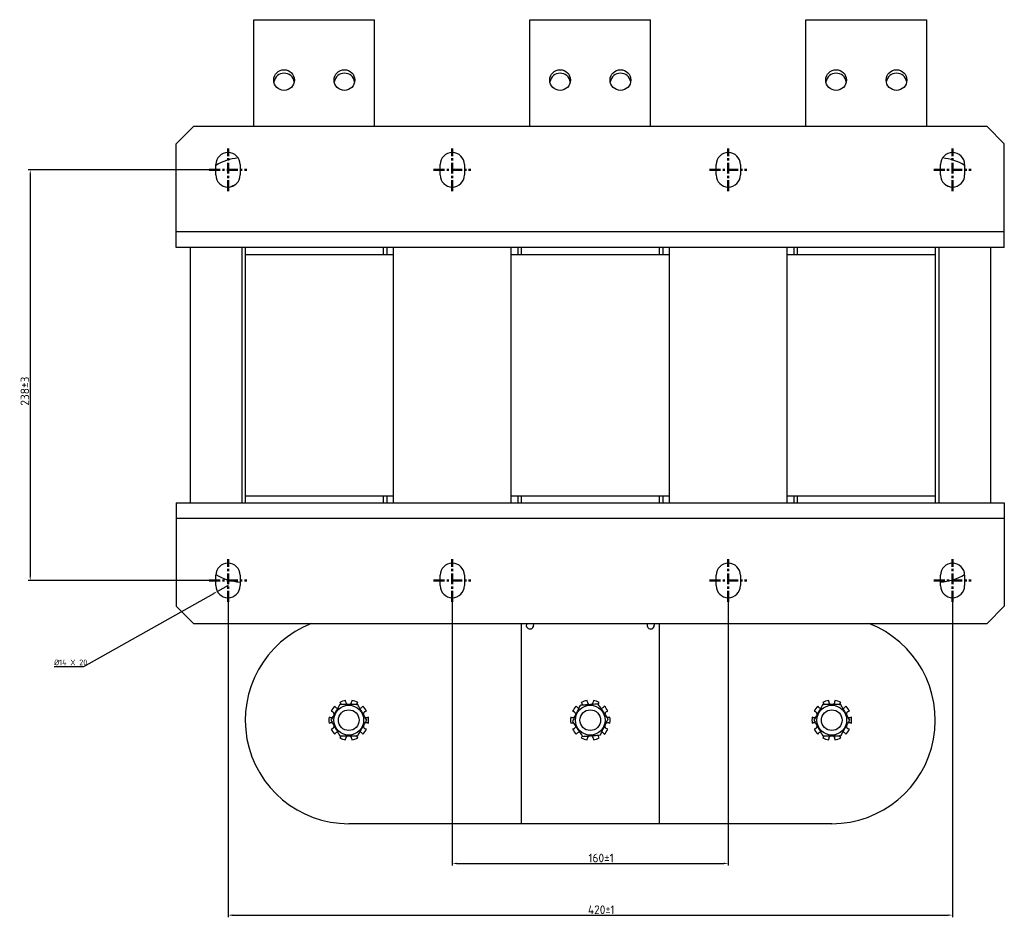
# Model space of a CAD drawing. Header units: millimetres. Extents: x -578 to 673, y -234 to 876.
# Tile 1 of 3: x -578 to -8, y -234 to 286. Entities that reach past the tile are written whole.
import ezdxf

# ---------------------------------------------------------------- set-up
doc = ezdxf.new("R2010")
doc.units = ezdxf.units.MM
doc.linetypes.add('CENTER', pattern=[10.16, 6.35, -1.27, 1.27, -1.27])
doc.layers.get('0').update_dxf_attribs({"lineweight": 50})
doc.styles.add('GOST-2.304_Type-B', font='GOST Common.ttf')
doc.dimstyles.new('ISO-25', dxfattribs={"dimtxt": 5, "dimasz": 2.5, "dimexe": 1.25, "dimexo": 0.625, "dimtad": 1, "dimtoh": 1, "dimdec": 0, "dimtxsty": 'GOST-2.304_Type-B', "dimcen": 2.5, "dimadec": 0, "dimazin": 0, "dimtfac": 1, "dimtdec": 0, "dimtmove": 0, "dimatfit": 3, "dimfxl": 1, "dimarcsym": 0})

# ---------------------------------------------------------------- blocks, each defined once
blk = doc.blocks.new('*D60')
at = {"color": 0, "linetype": 'Continuous', "lineweight": -2, "transparency": 16777216}
for p, q in [((-467.76, 198.84), (-573.54, 198.84)), ((-572.29, 196.34), (-572.29, -36.66)), ((-467.76, -39.16), (-573.54, -39.16))]:
    blk.add_line(p, q, dxfattribs=at)
at = {"color": 0, "linetype": 'Continuous', "transparency": 16777216}
for points in [[(-572.7, 196.34), (-571.87, 196.34), (-572.29, 198.84)], [(-572.7, -36.66), (-571.87, -36.66), (-572.29, -39.16)]]:
    blk.add_solid(points, dxfattribs=at)
at = {"layer": 'Defpoints', "color": 0, "linetype": 'Continuous', "transparency": 16777216}
for p in [(-467.14, 198.84), (-572.29, -39.16), (-467.14, -39.16)]:
    blk.add_point(p, dxfattribs=at)
at = {"color": 0, "linetype": 'Continuous', "lineweight": 18, "transparency": 16777216, "insert": (-577.91, 70.53), "char_height": 5, "attachment_point": 2, "rotation": 90, "style": 'GOST-2.304_Type-B'}
blk.add_mtext('238%%P3', dxfattribs=at)
blk = doc.blocks.new('*D58')
at = {"color": 0, "linetype": 'Continuous', "lineweight": -2, "transparency": 16777216}
for p, q in [((-327.64, -49.79), (-327.64, -204.41)), ((-167.64, -49.79), (-167.64, -204.41)), ((-325.14, -203.16), (-170.14, -203.16))]:
    blk.add_line(p, q, dxfattribs=at)
at = {"color": 0, "linetype": 'Continuous', "transparency": 16777216}
for points in [[(-325.14, -202.75), (-325.14, -203.58), (-327.64, -203.16)], [(-170.14, -202.75), (-170.14, -203.58), (-167.64, -203.16)]]:
    blk.add_solid(points, dxfattribs=at)
at = {"layer": 'Defpoints', "color": 0, "linetype": 'Continuous', "transparency": 16777216}
for p in [(-327.64, -49.16), (-167.64, -49.16), (-167.64, -203.16)]:
    blk.add_point(p, dxfattribs=at)
at = {"color": 0, "linetype": 'Continuous', "lineweight": 18, "transparency": 16777216, "insert": (-241.36, -197.54), "char_height": 5, "attachment_point": 2, "style": 'GOST-2.304_Type-B'}
blk.add_mtext('160%%P1', dxfattribs=at)
blk = doc.blocks.new('*D57')
at = {"color": 0, "linetype": 'Continuous', "lineweight": -2, "transparency": 16777216}
for p, q in [((-457.64, -49.79), (-457.64, -234.41)), ((-37.64, -49.79), (-37.64, -234.41)), ((-455.14, -233.16), (-40.14, -233.16))]:
    blk.add_line(p, q, dxfattribs=at)
at = {"color": 0, "linetype": 'Continuous', "transparency": 16777216}
for points in [[(-455.14, -232.75), (-455.14, -233.58), (-457.64, -233.16)], [(-40.14, -232.75), (-40.14, -233.58), (-37.64, -233.16)]]:
    blk.add_solid(points, dxfattribs=at)
at = {"layer": 'Defpoints', "color": 0, "linetype": 'Continuous', "transparency": 16777216}
for p in [(-457.64, -49.16), (-37.64, -49.16), (-37.64, -233.16)]:
    blk.add_point(p, dxfattribs=at)
at = {"color": 0, "linetype": 'Continuous', "lineweight": 18, "transparency": 16777216, "insert": (-241.36, -227.54), "char_height": 5, "attachment_point": 2, "style": 'GOST-2.304_Type-B'}
blk.add_mtext('420{\\W0.913;%%P1}', dxfattribs=at)
blk = doc.blocks.new('*D59')
at = {"color": 0, "linetype": 'Continuous', "lineweight": -2, "transparency": 16777216}
for p, q in [((-457.64, -42.07), (-463.74, -45.5)), ((-541.19, -88.99), (-465.92, -46.72)), ((-558.43, -88.99), (-541.19, -88.99))]:
    blk.add_line(p, q, dxfattribs=at)
at = {"color": 0, "linetype": 'Continuous', "transparency": 16777216}
blk.add_solid([(-466.13, -46.36), (-465.72, -47.09), (-463.74, -45.5)], dxfattribs=at)
at = {"layer": 'Defpoints', "color": 0, "linetype": 'Continuous', "transparency": 16777216}
for p in [(-463.74, -45.5), (-457.64, -42.07)]:
    blk.add_point(p, dxfattribs=at)
at = {"color": 0, "linetype": 'Continuous', "lineweight": 18, "transparency": 16777216, "insert": (-558.43, -85.03), "char_height": 5, "attachment_point": 1, "style": 'GOST-2.304_Type-B'}
blk.add_mtext('{\\H0.66667x;%%C14 X 20}', dxfattribs=at)

msp = doc.modelspace()

# ---------------------------------------------------------------- linework, layer by layer
at = {"color": 7, "linetype": 'Continuous', "lineweight": 25}
for p, q in [((-442.64, 285.84), (-372.64, 285.84)), ((-442.64, 223.84), (-442.64, 285.84)), ((-372.64, 223.84), (-372.64, 285.84)), ((-282.64, 223.84), (-282.64, 285.84)), ((-282.64, 285.84), (-212.64, 285.84)), ((-212.64, 223.84), (-212.64, 285.84)), ((-122.64, 285.84), (-52.64, 285.84)), ((-122.64, 223.84), (-122.64, 285.84)), ((-52.64, 223.84), (-52.64, 285.84)), ((-477.64, 223.84), (-487.64, 213.84)), ((-17.64, 223.84), (-477.64, 223.84)), ((-7.64, 213.84), (-17.64, 223.84)), ((-487.64, 162.84), (-487.64, 213.84)), ((-7.64, 162.84), (-7.64, 213.84)), ((-464.64, 195.84), (-464.64, 201.84)), ((-450.64, 201.84), (-450.64, 195.84)), ((-334.64, 195.84), (-334.64, 201.84)), ((-320.64, 201.84), (-320.64, 195.84)), ((-174.64, 195.84), (-174.64, 201.84)), ((-160.64, 201.84), (-160.64, 195.84)), ((-44.64, 195.84), (-44.64, 201.84)), ((-30.64, 201.84), (-30.64, 195.84)), ((-7.64, 162.84), (-487.64, 162.84)), ((-487.64, 153.84), (-487.64, 162.84)), ((-7.64, 153.84), (-7.64, 162.84)), ((-7.64, 153.84), (-487.64, 153.84)), ((-479.64, 153.84), (-479.64, 5.84)), ((-449.64, 153.84), (-449.64, 5.84)), ((-447.64, 153.84), (-447.64, 149.84)), ((-447.64, 149.84), (-367.64, 149.84)), ((-447.64, 149.84), (-361.64, 149.84)), ((-447.64, 149.84), (-447.64, 9.84)), ((-367.64, 153.84), (-367.64, 149.84)), ((-365.64, 153.84), (-365.64, 149.84)), ((-361.64, 5.84), (-361.64, 153.84)), ((-293.64, 153.84), (-293.64, 5.84)), ((-293.64, 149.84), (-201.64, 149.84)), ((-289.64, 153.84), (-289.64, 149.84)), ((-287.64, 153.84), (-287.64, 149.84)), ((-287.64, 149.84), (-207.64, 149.84)), ((-207.64, 153.84), (-207.64, 149.84)), ((-205.64, 153.84), (-205.64, 149.84)), ((-201.64, 5.84), (-201.64, 153.84)), ((-133.64, 153.84), (-133.64, 5.84)), ((-133.64, 149.84), (-47.64, 149.84)), ((-129.64, 153.84), (-129.64, 149.84)), ((-127.64, 153.84), (-127.64, 149.84)), ((-127.64, 149.84), (-47.64, 149.84)), ((-47.64, 153.84), (-47.64, 149.84)), ((-47.64, 149.84), (-47.64, 9.84)), ((-45.64, 153.84), (-45.64, 5.84)), ((-15.64, 153.84), (-15.64, 5.84)), ((-487.64, 5.84), (-487.64, -3.16)), ((-487.64, 5.84), (-7.64, 5.84)), ((-447.64, 9.84), (-447.64, 5.84)), ((-447.64, 9.84), (-367.64, 9.84)), ((-447.64, 9.84), (-361.64, 9.84)), ((-367.64, 9.84), (-367.64, 5.84)), ((-365.64, 9.84), (-365.64, 5.84)), ((-293.64, 9.84), (-201.64, 9.84)), ((-289.64, 9.84), (-289.64, 5.84)), ((-287.64, 9.84), (-207.64, 9.84)), ((-287.64, 9.84), (-287.64, 5.84)), ((-207.64, 9.84), (-207.64, 5.84)), ((-205.64, 9.84), (-205.64, 5.84)), ((-133.64, 9.84), (-47.64, 9.84)), ((-129.64, 9.84), (-129.64, 5.84)), ((-127.64, 9.84), (-47.64, 9.84)), ((-127.64, 9.84), (-127.64, 5.84)), ((-47.64, 9.84), (-47.64, 5.84)), ((-7.64, 5.84), (-7.64, -3.16)), ((-487.64, -3.16), (-7.64, -3.16)), ((-487.64, -3.16), (-487.64, -54.16)), ((-7.64, -3.16), (-7.64, -54.16)), ((-464.64, -42.16), (-464.64, -36.16)), ((-450.64, -36.16), (-450.64, -42.16)), ((-334.64, -42.16), (-334.64, -36.16)), ((-320.64, -36.16), (-320.64, -42.16)), ((-174.64, -42.16), (-174.64, -36.16)), ((-160.64, -36.16), (-160.64, -42.16)), ((-44.64, -42.16), (-44.64, -36.16)), ((-30.64, -36.16), (-30.64, -42.16)), ((-487.64, -54.16), (-477.64, -64.16)), ((-17.64, -64.16), (-7.64, -54.16)), ((-477.64, -64.16), (-17.64, -64.16)), ((-287.64, -64.16), (-287.64, -180.16)), ((-207.64, -64.16), (-207.64, -180.16)), ((-395.44, -112.5), (-395.77, -112.04)), ((-392.85, -109.91), (-392.52, -110.37)), ((-389.44, -109.37), (-389.44, -108.81)), ((-385.83, -108.81), (-385.83, -109.37)), ((-382.76, -110.37), (-382.42, -109.91)), ((-379.5, -112.04), (-379.83, -112.5)), ((-255.44, -112.5), (-255.77, -112.04)), ((-252.85, -109.91), (-252.52, -110.37)), ((-249.44, -109.37), (-249.44, -108.81)), ((-245.83, -108.81), (-245.83, -109.37)), ((-243.01, -110.86), (-242.76, -110.37)), ((-242.76, -110.37), (-242.42, -109.91)), ((-239.5, -112.04), (-239.83, -112.5)), ((-115.44, -112.5), (-115.77, -112.04)), ((-112.85, -109.91), (-112.52, -110.37)), ((-109.44, -109.37), (-109.44, -108.81)), ((-105.83, -108.81), (-105.83, -109.37)), ((-102.76, -110.37), (-102.42, -109.91)), ((-99.5, -112.04), (-99.83, -112.5)), ((-398.46, -118.55), (-399, -118.37)), ((-397.88, -114.93), (-397.34, -115.11)), ((-377.94, -115.11), (-377.39, -114.93)), ((-376.28, -118.37), (-376.82, -118.55)), ((-258.46, -118.55), (-259, -118.37)), ((-257.88, -114.93), (-257.34, -115.11)), ((-237.94, -115.11), (-237.39, -114.93)), ((-236.28, -118.37), (-236.82, -118.55)), ((-118.46, -118.55), (-119, -118.37)), ((-117.88, -114.93), (-117.34, -115.11)), ((-97.94, -115.11), (-97.39, -114.93)), ((-96.28, -118.37), (-96.82, -118.55)), ((-399, -121.95), (-398.46, -121.78)), ((-397.34, -125.21), (-397.88, -125.39)), ((-377.39, -125.39), (-377.94, -125.21)), ((-376.82, -121.78), (-376.28, -121.95)), ((-259, -121.95), (-258.46, -121.78)), ((-257.34, -125.21), (-257.88, -125.39)), ((-237.39, -125.39), (-237.94, -125.21)), ((-236.82, -121.78), (-236.28, -121.95)), ((-119, -121.95), (-118.46, -121.78)), ((-117.34, -125.21), (-117.88, -125.39)), ((-97.39, -125.39), (-97.94, -125.21)), ((-96.82, -121.78), (-96.28, -121.95)), ((-395.77, -128.29), (-395.44, -127.83)), ((-392.52, -129.95), (-392.85, -130.41)), ((-389.44, -131.52), (-389.44, -130.95)), ((-385.83, -130.95), (-385.83, -131.52)), ((-382.42, -130.41), (-382.76, -129.95)), ((-379.83, -127.83), (-379.5, -128.29)), ((-255.77, -128.29), (-255.44, -127.83)), ((-252.52, -129.95), (-252.85, -130.41)), ((-252.27, -129.46), (-252.52, -129.95)), ((-249.44, -131.52), (-249.44, -130.95)), ((-245.83, -130.95), (-245.83, -131.52)), ((-242.42, -130.41), (-242.76, -129.95)), ((-239.83, -127.83), (-239.5, -128.29)), ((-115.77, -128.29), (-115.44, -127.83)), ((-112.52, -129.95), (-112.85, -130.41)), ((-109.44, -131.52), (-109.44, -130.95)), ((-105.83, -130.95), (-105.83, -131.52)), ((-102.42, -130.41), (-102.76, -129.95)), ((-99.83, -127.83), (-99.5, -128.29)), ((-287.64, -180.16), (-387.64, -180.16)), ((-207.64, -180.16), (-287.64, -180.16)), ((-107.64, -180.16), (-207.64, -180.16))]:
    msp.add_line(p, q, dxfattribs=at)
at = {"color": 1, "linetype": 'CENTER'}
for p, q in [((-457.64, 186.44), (-457.64, 211.23)), ((-327.64, 186.44), (-327.64, 211.23)), ((-167.64, 186.44), (-167.64, 211.23)), ((-37.64, 186.44), (-37.64, 211.23)), ((-468.48, 198.84), (-446.8, 198.84)), ((-338.48, 198.84), (-316.8, 198.84)), ((-178.48, 198.84), (-156.8, 198.84)), ((-48.48, 198.84), (-26.8, 198.84)), ((-457.64, -51.56), (-457.64, -26.77)), ((-327.64, -51.56), (-327.64, -26.77)), ((-167.64, -51.56), (-167.64, -26.77)), ((-37.64, -51.56), (-37.64, -26.77)), ((-468.48, -39.16), (-446.8, -39.16)), ((-338.48, -39.16), (-316.8, -39.16)), ((-178.48, -39.16), (-156.8, -39.16)), ((-48.48, -39.16), (-26.8, -39.16))]:
    msp.add_line(p, q, dxfattribs=at)
at = {"color": 7, "linetype": 'Continuous', "lineweight": 25, "flags": 128}
for points in [[(-453.8, 189.98), (-455.9, 189.09), (-456.04, 189.02)], [(-41.47, 189.98), (-39.37, 189.09), (-39.24, 189.02)], [(-280.79, -64.16), (-280.7, -64.36), (-280.54, -65.16)], [(-210.79, -64.16), (-210.7, -64.36), (-210.54, -65.16)], [(-392.52, -110.37), (-392.22, -111.01), (-392.19, -111.16)], [(-383.08, -111.16), (-383.05, -111.01), (-382.76, -110.37)], [(-254.3, -113.21), (-254.92, -112.97), (-255.44, -112.5)], [(-252.52, -110.37), (-252.22, -111.01), (-252.17, -111.5)], [(-112.52, -110.37), (-112.22, -111.01), (-112.19, -111.16)], [(-103.08, -111.16), (-103.05, -111.01), (-102.76, -110.37)], [(-236.82, -118.55), (-237.52, -118.63), (-237.83, -118.58)], [(-258.46, -121.78), (-257.76, -121.7), (-257.44, -121.75)], [(-392.19, -129.17), (-392.22, -129.31), (-392.52, -129.95)], [(-382.76, -129.95), (-383.05, -129.31), (-383.08, -129.16)], [(-242.76, -129.95), (-243.05, -129.31), (-243.1, -128.82)], [(-240.98, -127.11), (-240.35, -127.35), (-239.83, -127.83)], [(-112.19, -129.17), (-112.22, -129.31), (-112.52, -129.95)], [(-102.76, -129.95), (-103.05, -129.31), (-103.08, -129.16)]]:
    msp.add_lwpolyline(points, dxfattribs=at)
at = {"color": 7, "linetype": 'Continuous', "lineweight": 25}
for centre, radius in [((-425.14, 250.84), 6), ((-390.14, 250.84), 6), ((-265.14, 250.84), 6), ((-230.14, 250.84), 6), ((-105.14, 250.84), 6), ((-70.14, 250.84), 6), ((-387.64, -120.16), 8.63), ((-247.64, -120.16), 8.62), ((-107.64, -120.16), 8.62), ((-387.64, -120.16), 6), ((-247.64, -120.16), 6), ((-107.64, -120.16), 6)]:
    msp.add_circle(centre, radius, dxfattribs=at)
for centre, radius, start, end in [((-425.14, 248.84), 6, 9.5941, 170.4059), ((-390.14, 248.84), 6, 9.5941, 170.4059), ((-265.14, 248.84), 6, 9.5941, 170.4059), ((-230.14, 248.84), 6, 9.5941, 170.4059), ((-105.14, 248.84), 6, 9.5941, 170.4059), ((-70.14, 248.84), 6, 9.5941, 170.4059), ((-457.64, 201.84), 7, 0, 180), ((-448.64, 174.84), 31, 95.8268, 121.073), ((-327.64, 201.84), 7, 0, 180), ((-167.64, 201.84), 7, 0, 180), ((-37.64, 201.84), 7, 0, 180), ((-46.64, 174.84), 31, 58.927, 84.1732), ((-457.64, 195.84), 7, 180, 0), ((-327.64, 195.84), 7, 180, 0), ((-167.64, 195.84), 7, 180, 0), ((-37.64, 195.84), 7, 180, 0), ((-457.64, -36.16), 7, 0, 180), ((-327.64, -36.16), 7, 0, 180), ((-167.64, -36.16), 7, 0, 180), ((-37.64, -36.16), 7, 0, 180), ((-448.64, -9.16), 31, 238.9569, 266.3009), ((-46.64, -9.16), 31, 273.6991, 301.0431), ((-457.64, -42.16), 7, 180, 0), ((-327.64, -42.16), 7, 180, 0), ((-167.64, -42.16), 7, 180, 0), ((-37.64, -42.16), 7, 180, 0), ((-387.64, -120.16), 60, 111.0395, 270), ((-282.64, -65.16), 2.1, 151.5631, 0), ((-212.64, -65.16), 2.1, 151.5631, 0), ((-107.64, -120.16), 60, 270, 68.9605), ((-387.64, -120.16), 11.5, 135.0374, 152.9626), ((-393.98, -111.43), 1.81, 216, 268.9305), ((-387.64, -120.16), 11.5, 99.0374, 116.9626), ((-387.64, -109.37), 1.81, 180, 0), ((-387.64, -120.16), 11.5, 63.0374, 80.9626), ((-381.3, -111.43), 1.81, 271.1261, 324), ((-387.64, -120.16), 11.5, 27.0374, 44.9626), ((-247.64, -120.16), 11.5, 135.0374, 152.9626), ((-247.64, -120.16), 11.5, 99.0374, 116.9626), ((-247.64, -109.37), 1.81, 180, 0), ((-247.64, -120.16), 11.5, 63.0374, 80.9626), ((-241.3, -111.43), 1.81, 263.1155, 324), ((-247.64, -120.16), 11.5, 27.0374, 44.9626), ((-107.64, -120.16), 11.5, 135.0374, 152.9626), ((-113.98, -111.43), 1.81, 216, 268.9305), ((-107.64, -120.16), 11.5, 99.0374, 116.9626), ((-107.64, -109.37), 1.81, 180, 0), ((-107.64, -120.16), 11.5, 63.0374, 80.9626), ((-101.3, -111.43), 1.81, 271.1261, 324), ((-107.64, -120.16), 11.5, 27.0374, 44.9626), ((-387.64, -120.16), 11.5, 171.0374, 188.9626), ((-397.9, -116.83), 1.81, 252, 301.0151), ((-397.9, -116.83), 1.81, 359.6337, 72), ((-377.38, -116.83), 1.81, 108, 181.1639), ((-377.38, -116.83), 1.81, 240.0297, 288), ((-387.64, -120.16), 11.5, 351.0374, 8.9626), ((-247.64, -120.16), 11.5, 171.0374, 188.9626), ((-257.9, -116.83), 1.81, 252, 72), ((-237.38, -116.83), 1.81, 108, 172.5867), ((-247.64, -120.16), 11.5, 351.0374, 8.9626), ((-107.64, -120.16), 11.5, 171.0374, 188.9626), ((-117.9, -116.83), 1.81, 252, 301.0151), ((-117.9, -116.83), 1.81, 359.6337, 72), ((-97.38, -116.83), 1.81, 108, 181.1639), ((-97.38, -116.83), 1.81, 240.0297, 288), ((-107.64, -120.16), 11.5, 351.0374, 8.9626), ((-397.9, -123.5), 1.81, 60.0297, 108), ((-387.64, -120.16), 11.5, 207.0374, 224.9626), ((-397.9, -123.5), 1.81, 288, 1.1639), ((-387.64, -120.16), 11.5, 315.0374, 332.9626), ((-377.38, -123.5), 1.81, 179.6337, 252), ((-377.38, -123.5), 1.81, 72, 121.0151), ((-247.64, -120.16), 11.5, 207.0374, 224.9626), ((-257.9, -123.5), 1.81, 288, 352.5867), ((-247.64, -120.16), 11.5, 315.0374, 332.9626), ((-237.38, -123.5), 1.81, 72, 252), ((-117.9, -123.5), 1.81, 60.0297, 108), ((-107.64, -120.16), 11.5, 207.0374, 224.9626), ((-117.9, -123.5), 1.81, 288, 1.1639), ((-107.64, -120.16), 11.5, 315.0374, 332.9626), ((-97.38, -123.5), 1.81, 179.6337, 252), ((-97.38, -123.5), 1.81, 72, 121.0151), ((-393.98, -128.89), 1.81, 91.1261, 144), ((-387.64, -120.16), 11.5, 243.0374, 260.9626), ((-387.64, -130.95), 1.81, 0, 180), ((-387.64, -120.16), 11.5, 279.0374, 296.9626), ((-381.3, -128.89), 1.81, 36, 88.9305), ((-253.98, -128.89), 1.81, 83.1155, 144), ((-247.64, -120.16), 11.5, 243.0374, 260.9626), ((-247.64, -130.95), 1.81, 0, 180), ((-247.64, -120.16), 11.5, 279.0374, 296.9626), ((-113.98, -128.89), 1.81, 91.1261, 144), ((-107.64, -120.16), 11.5, 243.0374, 260.9626), ((-107.64, -130.95), 1.81, 0, 180), ((-107.64, -120.16), 11.5, 279.0374, 296.9626), ((-101.3, -128.89), 1.81, 36, 88.9305)]:
    msp.add_arc(centre, radius, start, end, dxfattribs=at)
for points, knots in [([(-392.83, -111.16), (-393.29, -111.94), (-394.2, -113.52), (-395.55, -115.86), (-396.84, -118.1), (-397.63, -119.47), (-398.03, -120.16)], [0, 0, 0, 0, 0.2646054, 0.5349487, 0.7653436, 1, 1, 1, 1]), ([(-382.44, -111.16), (-383.69, -111.16), (-385.79, -111.16), (-388.86, -111.16), (-391.08, -111.16), (-392.39, -111.16), (-392.83, -111.16)], [0, 0, 0, 0, 0.363821, 0.613049, 0.868997, 1, 1, 1, 1]), ([(-377.25, -120.16), (-377.7, -119.38), (-378.61, -117.8), (-379.96, -115.46), (-381.25, -113.23), (-382.04, -111.85), (-382.44, -111.16)], [0, 0, 0, 0, 0.264605, 0.534949, 0.765344, 1, 1, 1, 1]), ([(-253.54, -111.61), (-253.92, -112.42), (-254.71, -114.07), (-255.87, -116.51), (-256.97, -118.84), (-257.65, -120.27), (-258, -120.99)], [0, 0, 0, 0, 0.264605, 0.534949, 0.765344, 1, 1, 1, 1]), ([(-243.18, -110.78), (-244.42, -110.88), (-246.51, -111.04), (-249.58, -111.29), (-251.79, -111.47), (-253.09, -111.57), (-253.54, -111.61)], [0, 0, 0, 0, 0.363821, 0.613049, 0.868997, 1, 1, 1, 1]), ([(-237.28, -119.33), (-237.79, -118.59), (-238.83, -117.09), (-240.36, -114.86), (-241.83, -112.74), (-242.72, -111.43), (-243.18, -110.78)], [0, 0, 0, 0, 0.264605, 0.534949, 0.765344, 1, 1, 1, 1]), ([(-112.83, -111.16), (-113.29, -111.94), (-114.2, -113.52), (-115.55, -115.86), (-116.84, -118.1), (-117.63, -119.47), (-118.03, -120.16)], [0, 0, 0, 0, 0.264605, 0.534949, 0.765344, 1, 1, 1, 1]), ([(-102.44, -111.16), (-103.69, -111.16), (-105.79, -111.16), (-108.86, -111.16), (-111.08, -111.16), (-112.39, -111.16), (-112.83, -111.16)], [0, 0, 0, 0, 0.363821, 0.613049, 0.868997, 1, 1, 1, 1]), ([(-97.25, -120.16), (-97.7, -119.38), (-98.61, -117.8), (-99.96, -115.46), (-101.25, -113.23), (-102.04, -111.85), (-102.44, -111.16)], [0, 0, 0, 0, 0.264605, 0.534949, 0.765344, 1, 1, 1, 1]), ([(-241.74, -128.72), (-241.35, -127.9), (-240.57, -126.26), (-239.41, -123.82), (-238.3, -121.48), (-237.62, -120.05), (-237.28, -119.33)], [0, 0, 0, 0, 0.264605, 0.534949, 0.765344, 1, 1, 1, 1]), ([(-398.03, -120.16), (-397.58, -120.94), (-396.67, -122.52), (-395.32, -124.86), (-394.03, -127.1), (-393.23, -128.47), (-392.83, -129.16)], [0, 0, 0, 0, 0.264605, 0.534949, 0.765344, 1, 1, 1, 1]), ([(-382.44, -129.16), (-381.99, -128.38), (-381.08, -126.8), (-379.73, -124.46), (-378.44, -122.23), (-377.65, -120.85), (-377.25, -120.16)], [0, 0, 0, 0, 0.264605, 0.534949, 0.765344, 1, 1, 1, 1]), ([(-258, -120.99), (-257.48, -121.74), (-256.45, -123.24), (-254.92, -125.46), (-253.45, -127.59), (-252.55, -128.89), (-252.1, -129.55)], [0, 0, 0, 0, 0.264605, 0.534949, 0.765344, 1, 1, 1, 1]), ([(-118.03, -120.16), (-117.58, -120.94), (-116.67, -122.52), (-115.32, -124.86), (-114.03, -127.1), (-113.23, -128.47), (-112.83, -129.16)], [0, 0, 0, 0, 0.264605, 0.534949, 0.765344, 1, 1, 1, 1]), ([(-102.44, -129.16), (-101.99, -128.38), (-101.08, -126.8), (-99.73, -124.46), (-98.44, -122.23), (-97.65, -120.85), (-97.25, -120.16)], [0, 0, 0, 0, 0.264605, 0.534949, 0.765344, 1, 1, 1, 1]), ([(-392.83, -129.16), (-392.39, -129.16), (-391.1, -129.16), (-388.88, -129.16), (-385.81, -129.16), (-383.69, -129.16), (-382.44, -129.16)], [0, 0, 0, 0, 0.131004, 0.38054, 0.636178, 1, 1, 1, 1]), ([(-252.1, -129.55), (-251.65, -129.51), (-250.37, -129.41), (-248.16, -129.23), (-245.1, -128.99), (-242.98, -128.82), (-241.74, -128.72)], [0, 0, 0, 0, 0.1310038, 0.3805401, 0.636178, 1, 1, 1, 1]), ([(-112.83, -129.16), (-112.39, -129.16), (-111.1, -129.16), (-108.88, -129.16), (-105.81, -129.16), (-103.69, -129.16), (-102.44, -129.16)], [0, 0, 0, 0, 0.131004, 0.38054, 0.636178, 1, 1, 1, 1])]:
    msp.add_open_spline(points, degree=3, knots=knots, dxfattribs=at)

# ---------------------------------------------------------------- dimensions: what is measured, and where the dimension line sits
at = {"color": 7, "linetype": 'Continuous', "lineweight": 18}
dim = msp.add_linear_dim(base=(-572.29, -39.16), p1=(-467.14, 198.84), p2=(-467.14, -39.16), angle=90, text='<>%%P3', dimstyle='ISO-25', dxfattribs=at)
dim.commit()
dim.dimension.update_dxf_attribs({"geometry": '*D60', "text_midpoint": (-572.29, 70.53), "dimtype": 160})
dim = msp.add_radius_dim(center=(-457.64, -42.07), mpoint=(-463.74, -45.5), text='{\\H0.66667x;%%C14 X 20}', dimstyle='ISO-25', dxfattribs=at)
dim.commit()
dim.dimension.update_dxf_attribs({"geometry": '*D59', "text_midpoint": (-550.13, -88.99), "dimtype": 164})
for base, p1, p2, text, picture, middle in [((-37.64, -233.16), (-457.64, -49.16), (-37.64, -49.16), '<>{\\W0.913;%%P1}', '*D57', (-241.36, -233.16)), ((-167.64, -203.16), (-327.64, -49.16), (-167.64, -49.16), '<>%%P1', '*D58', (-241.36, -203.16))]:
    dim = msp.add_linear_dim(base=base, p1=p1, p2=p2, text=text, dimstyle='ISO-25', dxfattribs=at)
    dim.commit()
    dim.dimension.update_dxf_attribs({"geometry": picture, "text_midpoint": middle, "dimtype": 160})

doc.saveas('drawing.dxf')
